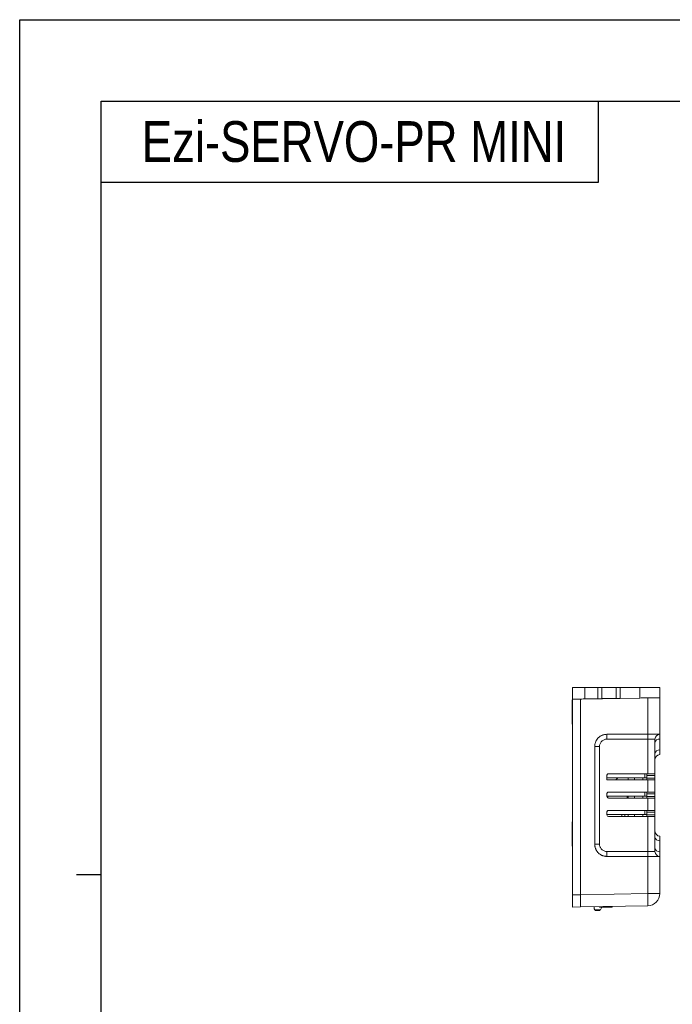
# Model space of a CAD drawing. Header units: millimetres. Extents: x 0 to 594, y 0 to 420.
# Tile 10 of 16: x 0 to 160, y 178 to 420. Entities that reach past the tile are written whole.
import ezdxf

# ---------------------------------------------------------------- set-up
doc = ezdxf.new("R2010")
doc.units = ezdxf.units.MM
doc.styles.add('H', font='txt')

msp = doc.modelspace()

# ---------------------------------------------------------------- linework, layer by layer
for p, q in [((142.191, 400), (142.191, 380)), ((142.191, 380), (20, 380))]:
    msp.add_line(p, q)
at = {"color": 7, "linetype": 'Continuous', "lineweight": 15}
for p, q in [((135.8132, 253.0661), (135.8132, 255.9414)), ((138.8655, 253.1194), (138.8655, 255.9414)), ((142.0806, 255.9414), (138.8655, 255.9414)), ((142.0806, 253.1755), (142.0806, 255.9414)), ((143.0632, 253.1927), (143.0632, 255.9414)), ((146.5632, 253.2538), (146.5632, 255.9414)), ((147.5806, 255.9414), (147.5806, 253.2715)), ((152.4004, 255.9414), (147.5806, 255.9414)), ((152.4004, 253.3557), (152.4004, 255.9414)), ((157.3132, 253.4414), (157.3132, 255.9414)), ((135.8132, 252.9414), (135.8097, 252.9414)), ((135.8097, 249.9414), (135.8097, 252.9414)), ((135.8132, 205.006), (135.8132, 253.0661)), ((137.8132, 253.101), (137.8132, 205.0409)), ((138.8655, 253.1194), (142.0806, 253.1755)), ((147.5806, 253.2715), (152.4004, 253.3557)), ((154.3655, 253.39), (154.3655, 244.4414)), ((157.3132, 244.4414), (157.3132, 253.4414)), ((135.8097, 246.9414), (135.8097, 249.9414)), ((135.8097, 246.9414), (135.8132, 246.9414)), ((154.3655, 244.4414), (144.3132, 244.4414)), ((154.3655, 244.4414), (157.3132, 244.4414)), ((157.3132, 244.4414), (157.3132, 243.2825)), ((154.3446, 243.2414), (144.2922, 243.2414)), ((156.1132, 243.2414), (154.3446, 243.2414)), ((154.3446, 234.7414), (154.3446, 243.2414)), ((156.1132, 243.2414), (156.1132, 234.7414)), ((157.3132, 243.2825), (157.3132, 240.6003)), ((141.3134, 241.4414), (141.3134, 217.4414)), ((142.4922, 241.4414), (142.4922, 217.4414)), ((157.3132, 240.6003), (157.3132, 239.4414)), ((144.7132, 234.7414), (154.3446, 234.7414)), ((153.6219, 233.7414), (153.6219, 234.7414)), ((154.1132, 233.7414), (154.1132, 234.7414)), ((154.3446, 234.7414), (156.1132, 234.7414)), ((144.3132, 233.2414), (144.3132, 234.3414)), ((153.6219, 233.7414), (144.3132, 233.7414)), ((154.3446, 233.2414), (144.3132, 233.2414)), ((146.5203, 233.2414), (147.0203, 233.7414)), ((149.5132, 233.2414), (149.5132, 233.7414)), ((151.1132, 233.2414), (151.1132, 233.7414)), ((153.1132, 233.7414), (153.1132, 233.2414)), ((154.1132, 233.7414), (153.6219, 233.7414)), ((156.1132, 234.3414), (154.1132, 234.3414)), ((154.1132, 233.7414), (154.1132, 233.2414)), ((154.1132, 233.6414), (156.1132, 233.6414)), ((154.3446, 230.2414), (154.3446, 233.2414)), ((156.1132, 233.2414), (154.3446, 233.2414)), ((156.1132, 234.3414), (156.1132, 233.6414)), ((156.1132, 233.2414), (156.1132, 230.2414)), ((144.3132, 229.1414), (144.3132, 229.8414)), ((144.7132, 230.2414), (154.3446, 230.2414)), ((153.6219, 229.2414), (153.6219, 230.2414)), ((154.1132, 229.2414), (154.1132, 230.2414)), ((156.1132, 229.8414), (154.1132, 229.8414)), ((156.1132, 229.8414), (156.1132, 229.1414)), ((153.6219, 229.2414), (144.3132, 229.2414)), ((144.5632, 229.2414), (144.5632, 228.7706)), ((154.3446, 228.7414), (144.7132, 228.7414)), ((149.3132, 228.7414), (149.3132, 229.2414)), ((149.5132, 228.7414), (149.5132, 229.2414)), ((151.1132, 228.7414), (151.1132, 229.2414)), ((153.1132, 229.2414), (153.1132, 228.7414)), ((154.1132, 229.2414), (153.6219, 229.2414)), ((154.1132, 229.2414), (154.1132, 228.7414)), ((154.1132, 229.1414), (156.1132, 229.1414)), ((154.3446, 225.7414), (154.3446, 228.7414)), ((156.1132, 228.7414), (154.3446, 228.7414)), ((156.1132, 228.7414), (156.1132, 225.7414)), ((144.3132, 224.6414), (144.3132, 225.3414)), ((144.7132, 225.7414), (154.3446, 225.7414)), ((153.6219, 224.7414), (153.6219, 225.7414)), ((154.1132, 224.7414), (154.1132, 225.7414)), ((154.1132, 225.3414), (156.1132, 225.3414)), ((156.1132, 225.3414), (156.1132, 224.6414)), ((135.8132, 222.9414), (135.8097, 222.9414)), ((135.8097, 218.7923), (135.8097, 222.9414)), ((153.6219, 224.7414), (144.3132, 224.7414)), ((154.3446, 224.2414), (144.7132, 224.2414)), ((148.0132, 224.2414), (148.0132, 224.7414)), ((148.7132, 224.2414), (148.7132, 224.7414)), ((149.5132, 224.2414), (149.5132, 224.7414)), ((151.1132, 224.2414), (151.1132, 224.7414)), ((153.1132, 224.7414), (153.1132, 224.2414)), ((154.1132, 224.7414), (153.6219, 224.7414)), ((154.1132, 224.7414), (154.1132, 224.2414)), ((154.1132, 224.6414), (156.1132, 224.6414)), ((154.3446, 215.6414), (154.3446, 224.2414)), ((156.1132, 224.2414), (154.3446, 224.2414)), ((156.1132, 224.6414), (156.1132, 224.2414)), ((156.1132, 215.6414), (156.1132, 224.2414)), ((135.8097, 216.9414), (135.8097, 218.7923)), ((157.3132, 219.4414), (157.3132, 218.2825)), ((157.3132, 218.2825), (157.3132, 215.6003)), ((135.8097, 216.9414), (135.8132, 216.9414)), ((144.2922, 215.6414), (154.3446, 215.6414)), ((154.3446, 215.6414), (156.1132, 215.6414)), ((157.3132, 215.6003), (157.3132, 214.4414)), ((144.3132, 214.4414), (154.3655, 214.4414)), ((154.3655, 214.4414), (154.3655, 205.3299)), ((157.3132, 214.4414), (154.3655, 214.4414)), ((157.3132, 205.3299), (157.3132, 214.4414)), ((137.8132, 205.0409), (135.8132, 205.006)), ((135.8132, 202.0065), (135.8132, 205.006)), ((154.3655, 205.3299), (137.8132, 205.0409)), ((137.8132, 205.0409), (137.8132, 202.0414)), ((154.3655, 205.3299), (157.3132, 205.3299)), ((135.8132, 202.0065), (137.8132, 202.0414)), ((154.3655, 202.3303), (137.8132, 202.0414)), ((141.2132, 202.1008), (141.2132, 201.5414)), ((141.3632, 201.3414), (141.2132, 201.5414)), ((141.3632, 201.3414), (142.7132, 201.3414)), ((141.5132, 201.1414), (141.3632, 201.3414)), ((142.5032, 201.1414), (141.5132, 201.1414)), ((142.5032, 201.1414), (142.619, 201.3414)), ((142.5132, 201.9414), (142.5132, 202.1234)), ((142.5132, 201.9414), (145.5632, 201.9414)), ((142.7132, 201.3414), (143.0605, 201.9414)), ((145.5632, 201.9414), (145.5632, 202.1767))]:
    msp.add_line(p, q, dxfattribs=at)
at = {"color": 4}
msp.add_line((14, 210), (20, 210), dxfattribs=at)
at = {"color": 6}
msp.add_lwpolyline([(0, 420), (594, 420), (594, 0), (0, 0)], close=True, dxfattribs=at)
at = {"color": 4}
msp.add_lwpolyline([(20, 400), (574, 400), (574, 20), (20, 20)], close=True, dxfattribs=at)
at = {"color": 7, "linetype": 'Continuous', "lineweight": 15}
for centre, radius, start, end in [((171.5551, 243.5412), 17.2131, 177.002246, 180.997992), ((157.3132, 243.2414), 1.2, 90, 180), ((157.1902, 242.2006), 1.0889, 83.516796, 171.547795), ((157.1902, 239.5184), 1.0889, 83.516745, 171.547817), ((157.3132, 238.2414), 1.2, 90, 180), ((144.7132, 229.1414), 0.4, 180, 270), ((144.7132, 224.6414), 0.4, 180, 270), ((157.3132, 220.6414), 1.2, 180, 270), ((157.1902, 219.3644), 1.0889, 188.45221, 276.4832), ((171.5551, 215.3416), 17.2131, 179.002008, 182.997754), ((157.1902, 216.6822), 1.0889, 188.45221, 276.4832), ((157.3132, 215.6414), 1.2, 180, 270), ((111.3913, 203.8301), 43.0004, 358.001227, 1.998773), ((154.3132, 205.3299), 3, 271, 0)]:
    msp.add_arc(centre, radius, start, end, dxfattribs=at)
for points, knots in [([(138.8655, 255.9414), (138.6668, 255.9414), (138.2694, 255.9414), (137.6942, 255.9414), (137.1629, 255.9414), (136.6967, 255.9414), (136.313, 255.9414), (136.0298, 255.9414), (135.8474, 255.9414), (135.8246, 255.9414), (135.8132, 255.9414)], [0, 0, 0, 0, 0.1249998, 0.25000082, 0.37500112, 0.50000035, 0.62499997, 0.75000001, 0.87500032, 1, 1, 1, 1]), ([(143.0632, 255.9414), (143.0485, 255.9414), (143.0191, 255.9414), (142.7927, 255.9414), (142.4685, 255.9414), (142.2099, 255.9414), (142.0806, 255.9414)], [0, 0, 0, 0, 0.24999812, 0.49999712, 0.74999684, 1, 1, 1, 1]), ([(146.5632, 255.9414), (146.5369, 255.9414), (146.4843, 255.9414), (146.0796, 255.9414), (145.5011, 255.9414), (144.8132, 255.9414), (144.1252, 255.9414), (143.5468, 255.9414), (143.1421, 255.9414), (143.0895, 255.9414), (143.0632, 255.9414)], [0, 0, 0, 0, 0.12500011, 0.24999963, 0.37499991, 0.49999975, 0.62499959, 0.74999988, 0.87500016, 1, 1, 1, 1]), ([(147.5806, 255.9414), (147.4479, 255.9414), (147.1824, 255.9414), (146.8455, 255.9414), (146.6093, 255.9414), (146.5786, 255.9414), (146.5632, 255.9414)], [0, 0, 0, 0, 0.2500013, 0.50000011, 0.74999984, 1, 1, 1, 1]), ([(157.3132, 255.9414), (157.295, 255.9414), (157.2586, 255.9414), (156.9678, 255.9414), (156.5155, 255.9414), (155.9017, 255.9414), (155.1541, 255.9414), (154.2993, 255.9414), (153.3702, 255.9414), (152.7237, 255.9414), (152.4004, 255.9414)], [0, 0, 0, 0, 0.1249998, 0.25000034, 0.37499996, 0.50000018, 0.62500024, 0.75000001, 0.87499985, 1, 1, 1, 1]), ([(135.8132, 253.0661), (135.8237, 253.0663), (135.845, 253.0667), (136.019, 253.0698), (136.2364, 253.0736), (136.4336, 253.077), (136.5654, 253.0793), (136.7631, 253.0827), (137.0693, 253.0882), (137.54, 253.0965), (138.1525, 253.1071), (138.6168, 253.1151), (138.8655, 253.1194)], [0, 0, 0, 0, 0.119734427, 0.242964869, 0.369691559, 0.41277706, 0.456253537, 0.500120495, 0.59374237, 0.708286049, 0.843716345, 1, 1, 1, 1]), ([(142.0806, 253.1755), (142.1603, 253.1769), (142.3153, 253.1795), (142.5276, 253.183), (142.7062, 253.186), (142.8867, 253.1891), (143.0334, 253.1919), (143.0538, 253.1924), (143.0632, 253.1927)], [0, 0, 0, 0, 0.15415751, 0.30004719, 0.43766781, 0.56701229, 0.7999062, 1, 1, 1, 1]), ([(143.0632, 253.1927), (143.0871, 253.1931), (143.1236, 253.1938), (143.3433, 253.1976), (143.6124, 253.2022), (143.9735, 253.2087), (144.4054, 253.2162), (144.8132, 253.2232), (145.221, 253.2303), (145.6528, 253.2377), (146.014, 253.2442), (146.2831, 253.2488), (146.5027, 253.2527), (146.5392, 253.2533), (146.5632, 253.2538)], [0, 0, 0, 0, 0.12125507, 0.1847257, 0.24990662, 0.35484524, 0.42244806, 0.5000003, 0.57755532, 0.64515883, 0.75009367, 0.81527563, 0.87874626, 1, 1, 1, 1]), ([(146.5632, 253.2538), (146.5727, 253.254), (146.5935, 253.2546), (146.7441, 253.2575), (146.9308, 253.2607), (147.1165, 253.2638), (147.3376, 253.2674), (147.4981, 253.2701), (147.5806, 253.2715)], [0, 0, 0, 0, 0.19707702, 0.42894145, 0.55854541, 0.6969271, 0.84408005, 1, 1, 1, 1]), ([(152.4004, 253.3557), (152.6052, 253.3592), (153.0024, 253.3661), (153.5697, 253.3759), (154.0855, 253.3848), (154.5197, 253.3923), (154.8802, 253.3986), (155.1764, 253.4039), (155.4399, 253.4086), (155.6723, 253.4127), (156.0558, 253.4195), (156.5339, 253.4277), (156.9841, 253.4355), (157.2623, 253.4405), (157.2964, 253.4411), (157.3132, 253.4414)], [0, 0, 0, 0, 0.07917803, 0.15360313, 0.22327432, 0.28819202, 0.33670862, 0.38217944, 0.42460613, 0.46398639, 0.50032183, 0.63024063, 0.75682654, 0.88007966, 1, 1, 1, 1]), ([(144.3132, 244.4414), (144.1468, 244.434), (143.939, 244.4248), (143.6537, 244.3699), (143.4929, 244.3292), (143.3352, 244.2784), (143.1797, 244.2212), (143.0279, 244.1544), (142.8439, 244.0593), (142.666, 243.9529), (142.4975, 243.8321), (142.337, 243.7012), (142.1847, 243.5604), (142.0447, 243.4075), (141.9145, 243.2464), (141.7944, 243.0774), (141.6888, 242.8989), (141.5945, 242.7145), (141.5118, 242.5244), (141.4451, 242.328), (141.3907, 242.1281), (141.3496, 241.9273), (141.3189, 241.6843), (141.3151, 241.5225), (141.3132, 241.4414)], [0, 0, 0, 0, 0.105792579, 0.1321556, 0.184914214, 0.211276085, 0.237639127, 0.290397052, 0.316759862, 0.3695187, 0.422277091, 0.448639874, 0.501398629, 0.554157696, 0.580519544, 0.633278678, 0.686037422, 0.712400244, 0.765158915, 0.817917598, 0.844280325, 0.897038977, 0.94835103, 1, 1, 1, 1]), ([(144.3132, 244.4414), (144.3104, 244.4234), (144.3049, 244.3873), (144.298, 244.1098), (144.2932, 243.7131), (144.2925, 243.3986), (144.2922, 243.2414)], [0, 0, 0, 0, 0.24999973, 0.49999971, 0.74999996, 1, 1, 1, 1]), ([(144.2922, 243.2414), (144.1743, 243.2348), (143.9386, 243.2216), (143.5992, 243.1141), (143.2856, 242.9486), (143.0118, 242.7224), (142.7853, 242.4484), (142.6198, 242.135), (142.5119, 241.7952), (142.4988, 241.5595), (142.4922, 241.4414)], [0, 0, 0, 0, 0.125099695, 0.250001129, 0.374827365, 0.500016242, 0.624830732, 0.750019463, 0.87472147, 1, 1, 1, 1]), ([(141.3132, 241.4414), (141.3297, 241.4414), (141.3626, 241.4414), (141.6337, 241.4414), (142.0241, 241.4414), (142.3362, 241.4414), (142.4922, 241.4414)], [0, 0, 0, 0, 0.25000036, 0.49999994, 0.74999961, 1, 1, 1, 1]), ([(144.3132, 234.3414), (144.3191, 234.394), (144.331, 234.4988), (144.4093, 234.6103), (144.4914, 234.6775), (144.5846, 234.7277), (144.6629, 234.736), (144.7132, 234.7414)], [0, 0, 0, 0, 0.25095554, 0.4993322, 0.62681916, 0.76022952, 1, 1, 1, 1]), ([(156.1132, 234.7414), (156.1132, 234.7354), (156.1132, 234.7234), (156.1132, 234.6309), (156.1132, 234.4986), (156.1132, 234.3938), (156.1132, 234.3414)], [0, 0, 0, 0, 0.2500038, 0.50000019, 0.75000066, 1, 1, 1, 1]), ([(156.1132, 233.6414), (156.1132, 233.589), (156.1132, 233.4842), (156.1132, 233.3519), (156.1132, 233.2594), (156.1132, 233.2474), (156.1132, 233.2414)], [0, 0, 0, 0, 0.24999933, 0.49999979, 0.74999621, 1, 1, 1, 1]), ([(144.3132, 229.8414), (144.3191, 229.894), (144.331, 229.9988), (144.4093, 230.1103), (144.4914, 230.1775), (144.5846, 230.2277), (144.6629, 230.236), (144.7132, 230.2414)], [0, 0, 0, 0, 0.2509552, 0.49933219, 0.62681922, 0.76022955, 1, 1, 1, 1]), ([(154.3446, 230.2414), (154.5773, 230.2414), (155.0428, 230.2414), (155.6264, 230.2414), (156.0338, 230.2414), (156.0867, 230.2414), (156.1132, 230.2414)], [0, 0, 0, 0, 0.2500008, 0.50000132, 0.75000005, 1, 1, 1, 1]), ([(156.1132, 230.2414), (156.1132, 230.2354), (156.1132, 230.2234), (156.1132, 230.1309), (156.1132, 229.9986), (156.1132, 229.8938), (156.1132, 229.8414)], [0, 0, 0, 0, 0.25000385, 0.50000014, 0.75000097, 1, 1, 1, 1]), ([(156.1132, 229.1414), (156.1132, 229.089), (156.1132, 228.9842), (156.1132, 228.8519), (156.1132, 228.7594), (156.1132, 228.7474), (156.1132, 228.7414)], [0, 0, 0, 0, 0.24999903, 0.49999986, 0.74999615, 1, 1, 1, 1]), ([(144.3132, 225.3414), (144.3191, 225.394), (144.331, 225.4988), (144.4093, 225.6103), (144.4914, 225.6775), (144.5846, 225.7277), (144.6629, 225.736), (144.7132, 225.7414)], [0, 0, 0, 0, 0.25095513, 0.49933206, 0.62681953, 0.76022947, 1, 1, 1, 1]), ([(156.1132, 225.7414), (156.0867, 225.7414), (156.0338, 225.7414), (155.6264, 225.7414), (155.0428, 225.7414), (154.5773, 225.7414), (154.3446, 225.7414)], [0, 0, 0, 0, 0.24999995, 0.49999868, 0.7499992, 1, 1, 1, 1]), ([(156.1132, 225.7414), (156.1132, 225.7354), (156.1132, 225.7234), (156.1132, 225.6309), (156.1132, 225.4986), (156.1132, 225.3938), (156.1132, 225.3414)], [0, 0, 0, 0, 0.25000396, 0.50000021, 0.75000101, 1, 1, 1, 1]), ([(141.3132, 217.4414), (141.3159, 217.3415), (141.3201, 217.1916), (141.3457, 216.9934), (141.3716, 216.846), (141.405, 216.7), (141.4591, 216.5077), (141.5276, 216.3197), (141.6099, 216.1377), (141.7011, 215.96), (141.8055, 215.7894), (141.9222, 215.6273), (142.0469, 215.4713), (142.1831, 215.3247), (142.3664, 215.1551), (142.5229, 215.0305), (142.6881, 214.9182), (142.8586, 214.8143), (143.0368, 214.7233), (143.2209, 214.646), (143.4087, 214.578), (143.6013, 214.524), (143.8326, 214.4779), (144.0537, 214.4479), (144.2265, 214.4436), (144.3132, 214.4414)], [0, 0, 0, 0, 0.06360078, 0.0953715, 0.12714229, 0.15891251, 0.1906837, 0.25428452, 0.28605527, 0.3178255, 0.3814266, 0.41319686, 0.44496768, 0.50856854, 0.54033907, 0.60393964, 0.63571015, 0.66748137, 0.73108219, 0.76285172, 0.794623, 0.85822308, 0.88999486, 0.94479127, 1, 1, 1, 1]), ([(141.3132, 217.4414), (141.3297, 217.4414), (141.3626, 217.4414), (141.6337, 217.4414), (142.0241, 217.4414), (142.3362, 217.4414), (142.4922, 217.4414)], [0, 0, 0, 0, 0.25000036, 0.49999994, 0.74999961, 1, 1, 1, 1]), ([(142.4922, 217.4414), (142.4988, 217.3235), (142.512, 217.0878), (142.6196, 216.7483), (142.7851, 216.4347), (143.0113, 216.1609), (143.2853, 215.9344), (143.5987, 215.769), (143.9384, 215.6611), (144.1741, 215.648), (144.2922, 215.6414)], [0, 0, 0, 0, 0.125089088, 0.249983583, 0.374804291, 0.499992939, 0.624805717, 0.750001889, 0.874711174, 1, 1, 1, 1]), ([(144.2922, 215.6414), (144.2925, 215.4842), (144.2932, 215.1697), (144.298, 214.773), (144.3049, 214.4955), (144.3104, 214.4594), (144.3132, 214.4414)], [0, 0, 0, 0, 0.25000004, 0.50000029, 0.75000027, 1, 1, 1, 1]), ([(137.8132, 202.0414), (137.8132, 202.0535), (137.8132, 202.0773), (137.8133, 202.2638), (137.8132, 202.542), (137.8132, 202.9075), (137.8132, 203.3485), (137.8133, 203.8607), (137.8132, 204.4331), (137.8132, 204.8366), (137.8132, 205.0409)], [0, 0, 0, 0, 0.13013111, 0.25684396, 0.38014059, 0.50002142, 0.6198905, 0.74317525, 0.86987851, 1, 1, 1, 1])]:
    msp.add_open_spline(points, degree=3, knots=knots, dxfattribs=at)

# ---------------------------------------------------------------- texts
at = {"insert": (30, 390), "char_height": 10, "attachment_point": 4, "style": 'H'}
msp.add_mtext_dynamic_manual_height_columns('{\\fArial|b0|i0|c0|p34;\\W0.8;Ezi-SERVO-PR MINI}', width=212.060669, gutter_width=12.5, heights=[0], dxfattribs=at)

doc.saveas('drawing.dxf')
